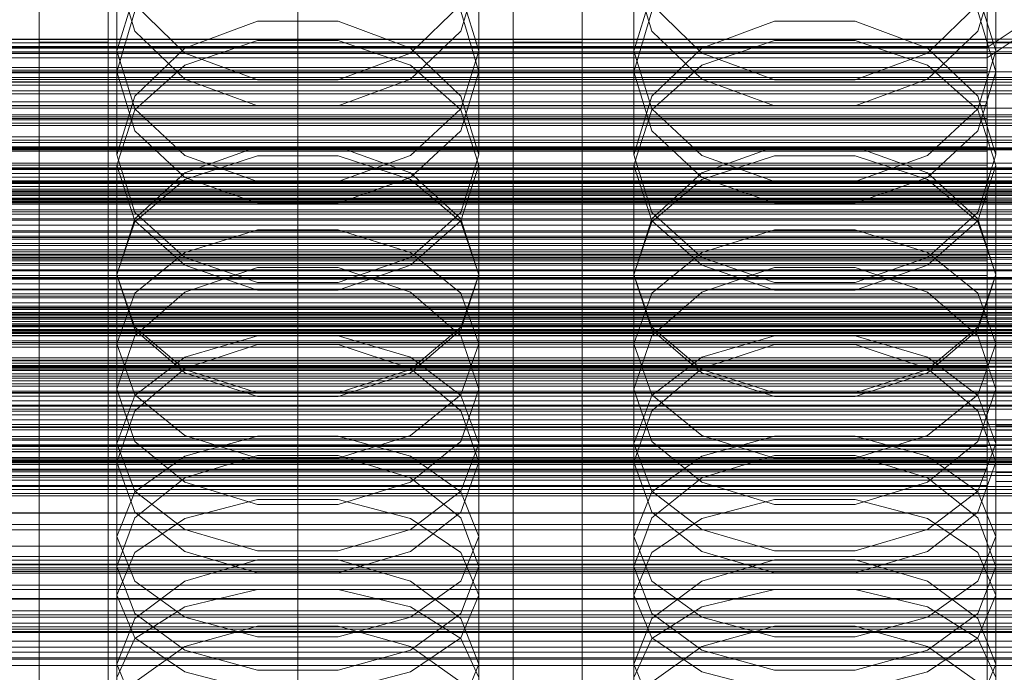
# Model space of a CAD drawing. Header units: millimetres. Extents: x -2233 to 61924, y -68080 to 6847.
# Tile 132 of 256: x 18 to 132, y -34598 to -34523. Entities that reach past the tile are written whole.
import ezdxf

# ---------------------------------------------------------------- set-up
doc = ezdxf.new("R2010")
doc.units = ezdxf.units.MM
for name, color, linetype, lineweight in [('COTAS_O', 1, 'Continuous', 0), ('COTAS_P', 1, 'Continuous', 0), ('frontal_briquetadora', 7, 'Continuous', 0), ('frontal_C01', 7, 'Continuous', 0), ('frontal_C02', 7, 'Continuous', 0), ('frontal_C03', 7, 'Continuous', 0), ('frontal_mezcladora', 7, 'Continuous', 0), ('frontal_secador', 7, 'Continuous', 0)]:
    doc.layers.add(name, color=color, linetype=linetype, lineweight=lineweight)
doc.dimstyles.new('R19_100', dxfattribs={"dimtxt": 250, "dimasz": 150, "dimexe": 150, "dimexo": 80, "dimgap": 100, "dimtad": 1, "dimtih": 1, "dimtoh": 1, "dimdsep": 46, "dimcen": 0.09, "dimadec": 0, "dimazin": 0, "dimtfac": 1, "dimtdec": 4, "dimtofl": 0, "dimtmove": 0, "dimatfit": 3, "dimfxl": 1, "dimtolj": 1, "dimtzin": 0, "dimarcsym": 0})

# ---------------------------------------------------------------- blocks, each defined once
blk = doc.blocks.new('DIM_R28_48')
at = {"layer": 'COTAS_P'}
for p, q in [((-1750, -34600), (-1600, -34555)), ((2600, -34600), (2450, -34555)), ((-1750, -35500), (-1750, -34600)), ((-1750, -34600), (2600, -34600)), ((-1750, -34600), (-1600, -34645)), ((2600, -34600), (2450, -34645)), ((2600, -35500), (2600, -34600))]:
    blk.add_line(p, q, dxfattribs=at)
blk.add_text('4350 P', height=250, dxfattribs=at).set_placement((425, -34500))
blk = doc.blocks.new('DIM_R28_50')
at = {"layer": 'COTAS_P'}
for p, q in [((1705.78, -34504.95), (1551.9, -34475.9)), ((-194.22, -34704.95), (1705.78, -34504.95)), ((1705.78, -34504.95), (1561.32, -34565.4)), ((1800, -35400), (1705.78, -34504.95)), ((-194.22, -34704.95), (-49.75, -34644.49)), ((-100, -35600), (-194.22, -34704.95)), ((-194.22, -34704.95), (-40.33, -34734))]:
    blk.add_line(p, q, dxfattribs=at)
blk.add_text('1910.5 P', height=250, rotation=6.009, dxfattribs=at).set_placement((745.32, -34505.49))
blk = doc.blocks.new('DIM_R28_53')
at = {"layer": 'COTAS_P'}
for p, q in [((-150, -32300), (550, -32300)), ((550, -32300), (505, -32450)), ((550, -34900), (550, -32300)), ((550, -32300), (595, -32450)), ((550, -34900), (505, -34750)), ((550, -34900), (595, -34750)), ((-150, -34900), (550, -34900))]:
    blk.add_line(p, q, dxfattribs=at)
blk.add_text('2600 P', height=250, rotation=90, dxfattribs=at).set_placement((450, -33600))
blk = doc.blocks.new('DIM_R28_55')
at = {"layer": 'COTAS_O'}
for p, q in [((-650, -33700), (50, -33700)), ((50, -33700), (5, -33850)), ((50, -34900), (50, -33700)), ((50, -33700), (95, -33850)), ((50, -34900), (5, -34750)), ((50, -34900), (95, -34750)), ((-650, -34900), (50, -34900))]:
    blk.add_line(p, q, dxfattribs=at)
blk.add_text('1200 O', height=250, rotation=90, dxfattribs=at).set_placement((-50, -34300))
blk = doc.blocks.new('DIM_R28_56')
at = {"layer": 'COTAS_O'}
for p, q in [((-650, -34200), (-500, -34155)), ((650, -34200), (500, -34155)), ((-650, -34900), (-650, -34200)), ((-650, -34200), (650, -34200)), ((-650, -34200), (-500, -34245)), ((650, -34200), (500, -34245)), ((650, -34900), (650, -34200))]:
    blk.add_line(p, q, dxfattribs=at)
blk.add_text('1300 O', height=250, dxfattribs=at).set_placement((0, -34100))
blk = doc.blocks.new('DIM_R28_61')
at = {"layer": 'COTAS_P'}
for p, q in [((-305, -34680), (395, -34680)), ((395, -34680), (350, -34830)), ((395, -36000), (395, -34680)), ((395, -34680), (440, -34830)), ((395, -36000), (350, -35850)), ((395, -36000), (440, -35850)), ((-305, -36000), (395, -36000))]:
    blk.add_line(p, q, dxfattribs=at)
blk.add_text('1320 P', height=250, rotation=90, dxfattribs=at).set_placement((295, -35340))

msp = doc.modelspace()

# ---------------------------------------------------------------- linework, layer by layer
at = {"layer": 'frontal_briquetadora'}
for p, q in [((29, -34517.123), (29, -34528.769)), ((29, -34517.123), (31.08, -34524.071)), ((68.92, -34524.071), (71, -34517.123)), ((71, -34517.123), (71, -34528.769)), ((89, -34517.123), (89, -34528.769)), ((89, -34517.123), (91.08, -34524.071)), ((128.92, -34524.071), (131, -34517.123)), ((131, -34517.123), (131, -34528.769)), ((29, -34526.331), (31.08, -34519.58)), ((68.92, -34519.58), (71, -34526.331)), ((89, -34526.331), (91.08, -34519.58)), ((128.92, -34519.58), (131, -34526.331)), ((36.906, -34526.603), (31.08, -34520.952)), ((68.92, -34520.952), (63.094, -34526.603)), ((96.906, -34526.603), (91.08, -34520.952)), ((128.92, -34520.952), (123.094, -34526.603)), ((29, -34528.769), (31.08, -34521.752)), ((68.92, -34521.752), (71, -34528.769)), ((89, -34528.769), (91.08, -34521.752)), ((128.92, -34521.752), (131, -34528.769)), ((45.326, -34522.89), (36.906, -34526.023)), ((54.674, -34522.89), (45.326, -34522.89)), ((63.094, -34526.023), (54.674, -34522.89)), ((105.326, -34522.89), (96.906, -34526.023)), ((114.674, -34522.89), (105.326, -34522.89)), ((123.094, -34526.023), (114.674, -34522.89)), ((31.08, -34524.071), (36.907, -34529.643)), ((63.093, -34529.643), (68.92, -34524.071)), ((91.08, -34524.071), (96.907, -34529.643)), ((123.093, -34529.643), (128.92, -34524.071)), ((36.907, -34528.025), (45.327, -34525.158)), ((45.327, -34525.158), (54.673, -34525.158)), ((54.673, -34525.158), (63.093, -34528.025)), ((96.907, -34528.025), (105.327, -34525.158)), ((105.327, -34525.158), (114.673, -34525.158)), ((114.673, -34525.158), (123.093, -34528.025)), ((29, -34526.331), (29, -34538.419)), ((31.08, -34533.082), (29, -34526.331)), ((36.906, -34526.023), (31.08, -34531.596)), ((45.326, -34529.704), (36.906, -34526.603)), ((63.094, -34526.603), (54.674, -34529.704)), ((68.92, -34531.596), (63.094, -34526.023)), ((71, -34526.331), (68.92, -34533.082)), ((71, -34526.331), (71, -34538.419)), ((89, -34526.331), (89, -34538.419)), ((91.08, -34533.082), (89, -34526.331)), ((96.906, -34526.023), (91.08, -34531.596)), ((105.326, -34529.704), (96.906, -34526.603)), ((123.094, -34526.603), (114.674, -34529.704)), ((128.92, -34531.596), (123.094, -34526.023)), ((131, -34526.331), (128.92, -34533.082)), ((131, -34526.331), (131, -34538.419)), ((31.08, -34533.192), (36.907, -34528.025)), ((63.093, -34528.025), (68.92, -34533.192)), ((91.08, -34533.192), (96.907, -34528.025)), ((123.093, -34528.025), (128.92, -34533.192)), ((31.08, -34535.648), (29, -34528.769)), ((71, -34528.769), (68.92, -34535.649)), ((91.08, -34535.648), (89, -34528.769)), ((131, -34528.769), (128.92, -34535.649)), ((195, -34530), (-195, -34530)), ((36.907, -34529.643), (45.327, -34532.735)), ((54.674, -34529.704), (45.326, -34529.704)), ((54.673, -34532.735), (63.093, -34529.643)), ((96.907, -34529.643), (105.327, -34532.735)), ((114.674, -34529.704), (105.326, -34529.704)), ((114.673, -34532.735), (123.093, -34529.643)), ((31.08, -34531.596), (29, -34538.419)), ((71, -34538.419), (68.92, -34531.596)), ((91.08, -34531.596), (89, -34538.419)), ((131, -34538.419), (128.92, -34531.596)), ((45.327, -34532.735), (54.673, -34532.735)), ((105.327, -34532.735), (114.673, -34532.735)), ((29, -34539.635), (31.08, -34533.192)), ((36.907, -34538.496), (31.08, -34533.082)), ((68.92, -34533.082), (63.093, -34538.496)), ((68.92, -34533.192), (71, -34539.635)), ((89, -34539.635), (91.08, -34533.192)), ((96.907, -34538.496), (91.08, -34533.082)), ((128.92, -34533.082), (123.093, -34538.496)), ((128.92, -34533.192), (131, -34539.635)), ((36.906, -34541.066), (31.08, -34535.648)), ((68.92, -34535.649), (63.094, -34541.066)), ((96.906, -34541.066), (91.08, -34535.648)), ((128.92, -34535.649), (123.094, -34541.066)), ((195, -34537), (-195, -34537)), ((29, -34538.419), (31.08, -34545.1)), ((45.326, -34537.508), (36.906, -34540.51)), ((54.674, -34537.508), (45.326, -34537.508)), ((63.094, -34540.51), (54.674, -34537.508)), ((68.92, -34545.1), (71, -34538.419)), ((89, -34538.419), (91.08, -34545.1)), ((105.326, -34537.508), (96.906, -34540.51)), ((114.674, -34537.508), (105.326, -34537.508)), ((123.094, -34540.51), (114.674, -34537.508)), ((128.92, -34545.1), (131, -34538.419)), ((45.327, -34541.501), (36.907, -34538.496)), ((45.327, -34538.552), (36.907, -34541.275)), ((54.673, -34538.552), (45.327, -34538.552)), ((63.093, -34538.496), (54.673, -34541.501)), ((63.093, -34541.275), (54.673, -34538.552)), ((105.327, -34541.501), (96.907, -34538.496)), ((105.327, -34538.552), (96.907, -34541.275)), ((114.673, -34538.552), (105.327, -34538.552)), ((123.093, -34538.496), (114.673, -34541.501)), ((123.093, -34541.275), (114.673, -34538.552)), ((29, -34539.635), (29, -34552.363)), ((29, -34539.635), (31.08, -34546.078)), ((36.906, -34540.51), (31.08, -34545.844)), ((68.92, -34545.844), (63.094, -34540.51)), ((68.92, -34546.078), (71, -34539.635)), ((71, -34539.635), (71, -34552.363)), ((89, -34539.635), (89, -34552.363)), ((89, -34539.635), (91.08, -34546.078)), ((96.906, -34540.51), (91.08, -34545.844)), ((128.92, -34545.844), (123.094, -34540.51)), ((128.92, -34546.078), (131, -34539.635)), ((131, -34539.635), (131, -34552.363)), ((36.907, -34541.275), (31.08, -34546.182)), ((45.326, -34544.034), (36.906, -34541.066)), ((54.673, -34541.501), (45.327, -34541.501)), ((63.094, -34541.066), (54.674, -34544.034)), ((68.92, -34546.182), (63.093, -34541.275)), ((96.907, -34541.275), (91.08, -34546.182)), ((105.326, -34544.034), (96.906, -34541.066)), ((114.673, -34541.501), (105.327, -34541.501)), ((123.094, -34541.066), (114.674, -34544.034)), ((128.92, -34546.182), (123.093, -34541.275)), ((54.674, -34544.034), (45.326, -34544.034)), ((114.674, -34544.034), (105.326, -34544.034)), ((31.08, -34545.1), (36.906, -34550.353)), ((63.094, -34550.353), (68.92, -34545.1)), ((91.08, -34545.1), (96.906, -34550.353)), ((123.094, -34550.353), (128.92, -34545.1)), ((31.08, -34545.844), (29, -34552.363)), ((31.08, -34546.182), (29, -34552.301)), ((31.08, -34546.078), (36.907, -34551.244)), ((63.093, -34551.244), (68.92, -34546.078)), ((71, -34552.363), (68.92, -34545.844)), ((71, -34552.301), (68.92, -34546.182)), ((91.08, -34545.844), (89, -34552.363)), ((91.08, -34546.182), (89, -34552.301)), ((91.08, -34546.078), (96.907, -34551.244)), ((123.093, -34551.244), (128.92, -34546.078)), ((131, -34552.363), (128.92, -34545.844)), ((131, -34552.301), (128.92, -34546.182)), ((36.907, -34549.754), (45.327, -34547.13)), ((45.327, -34547.13), (54.673, -34547.13)), ((54.673, -34547.13), (63.093, -34549.754)), ((96.907, -34549.754), (105.327, -34547.13)), ((105.327, -34547.13), (114.673, -34547.13)), ((114.673, -34547.13), (123.093, -34549.754)), ((31.08, -34554.481), (36.907, -34549.754)), ((63.093, -34549.754), (68.92, -34554.481)), ((91.08, -34554.481), (96.907, -34549.754)), ((123.093, -34549.754), (128.92, -34554.481)), ((36.906, -34550.353), (45.326, -34553.23)), ((54.674, -34553.23), (63.094, -34550.353)), ((96.906, -34550.353), (105.326, -34553.23)), ((114.674, -34553.23), (123.094, -34550.353)), ((36.906, -34554.358), (45.326, -34551.493)), ((36.907, -34551.244), (45.327, -34554.112)), ((45.326, -34551.493), (54.674, -34551.493)), ((54.673, -34554.112), (63.093, -34551.244)), ((54.674, -34551.493), (63.094, -34554.358)), ((96.906, -34554.358), (105.326, -34551.493)), ((96.907, -34551.244), (105.327, -34554.112)), ((105.326, -34551.493), (114.674, -34551.493)), ((114.673, -34554.112), (123.093, -34551.244)), ((114.674, -34551.493), (123.094, -34554.358)), ((29, -34552.301), (29, -34565.638)), ((29, -34552.301), (31.08, -34558.42)), ((31.08, -34558.731), (29, -34552.363)), ((45.326, -34553.23), (54.674, -34553.23)), ((68.92, -34558.42), (71, -34552.301)), ((71, -34552.363), (68.92, -34558.731)), ((71, -34552.301), (71, -34565.638)), ((89, -34552.301), (89, -34565.638)), ((89, -34552.301), (91.08, -34558.42)), ((91.08, -34558.731), (89, -34552.363)), ((105.326, -34553.23), (114.674, -34553.23)), ((128.92, -34558.42), (131, -34552.301)), ((131, -34552.363), (128.92, -34558.731)), ((131, -34552.301), (131, -34565.638)), ((31.08, -34559.44), (36.906, -34554.358)), ((45.327, -34554.112), (54.673, -34554.112)), ((63.094, -34554.358), (68.92, -34559.44)), ((91.08, -34559.44), (96.906, -34554.358)), ((105.327, -34554.112), (114.673, -34554.112)), ((123.094, -34554.358), (128.92, -34559.44)), ((29, -34560.376), (31.08, -34554.481)), ((68.92, -34554.481), (71, -34560.376)), ((89, -34560.376), (91.08, -34554.481)), ((128.92, -34554.481), (131, -34560.376)), ((31.08, -34558.42), (36.907, -34563.327)), ((36.906, -34563.729), (31.08, -34558.731)), ((63.093, -34563.327), (68.92, -34558.42)), ((68.92, -34558.731), (63.094, -34563.729)), ((91.08, -34558.42), (96.907, -34563.327)), ((96.906, -34563.729), (91.08, -34558.731)), ((123.093, -34563.327), (128.92, -34558.42)), ((128.92, -34558.731), (123.094, -34563.729)), ((29, -34565.638), (31.08, -34559.44)), ((36.907, -34561.918), (45.327, -34559.449)), ((45.327, -34559.449), (54.673, -34559.449)), ((54.673, -34559.449), (63.093, -34561.918)), ((68.92, -34559.44), (71, -34565.638)), ((89, -34565.638), (91.08, -34559.44)), ((96.907, -34561.918), (105.327, -34559.449)), ((105.327, -34559.449), (114.673, -34559.449)), ((114.673, -34559.449), (123.093, -34561.918)), ((128.92, -34559.44), (131, -34565.638)), ((29, -34560.376), (29, -34574.101)), ((31.08, -34566.271), (29, -34560.376)), ((45.326, -34560.448), (36.906, -34563.217)), ((54.674, -34560.448), (45.326, -34560.448)), ((63.094, -34563.217), (54.674, -34560.448)), ((71, -34560.376), (68.92, -34566.271)), ((71, -34560.376), (71, -34574.101)), ((89, -34560.376), (89, -34574.101)), ((91.08, -34566.271), (89, -34560.376)), ((105.326, -34560.448), (96.906, -34563.217)), ((114.674, -34560.448), (105.326, -34560.448)), ((123.094, -34563.217), (114.674, -34560.448)), ((131, -34560.376), (128.92, -34566.271)), ((131, -34560.376), (131, -34574.101)), ((31.08, -34566.366), (36.907, -34561.918)), ((63.093, -34561.918), (68.92, -34566.366)), ((91.08, -34566.366), (96.907, -34561.918)), ((123.093, -34561.918), (128.92, -34566.366)), ((36.906, -34563.217), (31.08, -34568.125)), ((36.907, -34563.327), (45.327, -34566.05)), ((54.673, -34566.05), (63.093, -34563.327)), ((68.92, -34568.125), (63.094, -34563.217)), ((96.906, -34563.217), (91.08, -34568.125)), ((96.907, -34563.327), (105.327, -34566.05)), ((114.673, -34566.05), (123.093, -34563.327)), ((128.92, -34568.125), (123.094, -34563.217)), ((45.326, -34566.461), (36.906, -34563.729)), ((63.094, -34563.729), (54.674, -34566.461)), ((105.326, -34566.461), (96.906, -34563.729)), ((123.094, -34563.729), (114.674, -34566.461)), ((31.08, -34571.679), (29, -34565.638)), ((71, -34565.638), (68.92, -34571.679)), ((91.08, -34571.679), (89, -34565.638)), ((131, -34565.638), (128.92, -34571.679)), ((29, -34571.912), (31.08, -34566.366)), ((36.907, -34570.998), (31.08, -34566.271)), ((54.674, -34566.461), (45.326, -34566.461)), ((45.327, -34566.05), (54.673, -34566.05)), ((68.92, -34566.271), (63.093, -34570.998)), ((68.92, -34566.366), (71, -34571.912)), ((89, -34571.912), (91.08, -34566.366)), ((96.907, -34570.998), (91.08, -34566.271)), ((114.674, -34566.461), (105.326, -34566.461)), ((105.327, -34566.05), (114.673, -34566.05)), ((128.92, -34566.271), (123.093, -34570.998)), ((128.92, -34566.366), (131, -34571.912)), ((31.08, -34568.125), (29, -34574.101)), ((71, -34574.101), (68.92, -34568.125)), ((91.08, -34568.125), (89, -34574.101)), ((131, -34574.101), (128.92, -34568.125)), ((45.327, -34573.621), (36.907, -34570.998)), ((45.327, -34571.082), (36.907, -34573.39)), ((54.673, -34571.082), (45.327, -34571.082)), ((63.093, -34570.998), (54.673, -34573.621)), ((63.093, -34573.39), (54.673, -34571.082)), ((105.327, -34573.621), (96.907, -34570.998)), ((105.327, -34571.082), (96.907, -34573.39)), ((114.673, -34571.082), (105.327, -34571.082)), ((123.093, -34570.998), (114.673, -34573.621)), ((123.093, -34573.39), (114.673, -34571.082)), ((29, -34571.912), (29, -34586.193)), ((29, -34571.912), (31.08, -34577.459)), ((36.906, -34576.409), (31.08, -34571.679)), ((68.92, -34571.679), (63.094, -34576.409)), ((68.92, -34577.459), (71, -34571.912)), ((71, -34571.912), (71, -34586.193)), ((89, -34571.912), (89, -34586.193)), ((89, -34571.912), (91.08, -34577.459)), ((96.906, -34576.409), (91.08, -34571.679)), ((128.92, -34571.679), (123.094, -34576.409)), ((128.92, -34577.459), (131, -34571.912)), ((131, -34571.912), (131, -34586.193)), ((36.907, -34573.39), (31.08, -34577.548)), ((45.326, -34573.305), (36.906, -34575.925)), ((54.674, -34573.305), (45.326, -34573.305)), ((54.673, -34573.621), (45.327, -34573.621)), ((63.094, -34575.925), (54.674, -34573.305)), ((68.92, -34577.548), (63.093, -34573.39)), ((96.907, -34573.39), (91.08, -34577.548)), ((105.326, -34573.305), (96.906, -34575.925)), ((114.674, -34573.305), (105.326, -34573.305)), ((114.673, -34573.621), (105.327, -34573.621)), ((123.094, -34575.925), (114.674, -34573.305)), ((128.92, -34577.548), (123.093, -34573.39)), ((29, -34574.101), (31.08, -34579.916)), ((68.92, -34579.916), (71, -34574.101)), ((89, -34574.101), (91.08, -34579.916)), ((128.92, -34579.916), (131, -34574.101)), ((36.906, -34575.925), (31.08, -34580.562)), ((68.92, -34580.562), (63.094, -34575.925)), ((96.906, -34575.925), (91.08, -34580.562)), ((128.92, -34580.562), (123.094, -34575.925)), ((45.326, -34578.991), (36.906, -34576.409)), ((63.094, -34576.409), (54.674, -34578.991)), ((105.326, -34578.991), (96.906, -34576.409)), ((123.094, -34576.409), (114.674, -34578.991)), ((31.08, -34577.548), (29, -34582.734)), ((31.08, -34577.459), (36.907, -34581.907)), ((36.907, -34580.641), (45.327, -34578.443)), ((45.327, -34578.443), (54.673, -34578.443)), ((54.673, -34578.443), (63.093, -34580.641)), ((63.093, -34581.907), (68.92, -34577.459)), ((71, -34582.734), (68.92, -34577.548)), ((91.08, -34577.548), (89, -34582.734)), ((91.08, -34577.459), (96.907, -34581.907)), ((96.907, -34580.641), (105.327, -34578.443)), ((105.327, -34578.443), (114.673, -34578.443)), ((114.673, -34578.443), (123.093, -34580.641)), ((123.093, -34581.907), (128.92, -34577.459)), ((131, -34582.734), (128.92, -34577.548)), ((54.674, -34578.991), (45.326, -34578.991)), ((114.674, -34578.991), (105.326, -34578.991)), ((195, -34580), (-195, -34580)), ((31.08, -34580.562), (29, -34586.193)), ((31.08, -34579.916), (36.906, -34584.461)), ((31.08, -34584.6), (36.907, -34580.641)), ((63.093, -34580.641), (68.92, -34584.6)), ((63.094, -34584.461), (68.92, -34579.916)), ((71, -34586.193), (68.92, -34580.562)), ((91.08, -34580.562), (89, -34586.193)), ((91.08, -34579.916), (96.906, -34584.461)), ((91.08, -34584.6), (96.907, -34580.641)), ((123.093, -34580.641), (128.92, -34584.6)), ((123.094, -34584.461), (128.92, -34579.916)), ((131, -34586.193), (128.92, -34580.562)), ((29, -34582.734), (29, -34597.535)), ((29, -34582.734), (31.08, -34587.919)), ((36.907, -34581.907), (45.327, -34584.376)), ((54.673, -34584.376), (63.093, -34581.907)), ((68.92, -34587.919), (71, -34582.734)), ((71, -34582.734), (71, -34597.535)), ((89, -34582.734), (89, -34597.535)), ((89, -34582.734), (91.08, -34587.919)), ((96.907, -34581.907), (105.327, -34584.376)), ((114.673, -34584.376), (123.093, -34581.907)), ((128.92, -34587.919), (131, -34582.734)), ((131, -34582.734), (131, -34597.535)), ((29, -34589.538), (31.08, -34584.6)), ((36.906, -34584.461), (45.326, -34586.939)), ((45.327, -34584.376), (54.673, -34584.376)), ((54.674, -34586.939), (63.094, -34584.461)), ((68.92, -34584.6), (71, -34589.538)), ((89, -34589.538), (91.08, -34584.6)), ((96.906, -34584.461), (105.326, -34586.939)), ((105.327, -34584.376), (114.673, -34584.376)), ((114.674, -34586.939), (123.094, -34584.461)), ((128.92, -34584.6), (131, -34589.538)), ((31.08, -34591.656), (29, -34586.193)), ((36.906, -34587.908), (45.326, -34585.444)), ((45.326, -34585.444), (54.674, -34585.444)), ((54.674, -34585.444), (63.094, -34587.908)), ((71, -34586.193), (68.92, -34591.656)), ((91.08, -34591.656), (89, -34586.193)), ((96.906, -34587.908), (105.326, -34585.444)), ((105.326, -34585.444), (114.674, -34585.444)), ((114.674, -34585.444), (123.094, -34587.908)), ((131, -34586.193), (128.92, -34591.656)), ((195, -34587), (-195, -34587)), ((45.326, -34586.939), (54.674, -34586.939)), ((105.326, -34586.939), (114.674, -34586.939)), ((31.08, -34592.262), (36.906, -34587.908)), ((31.08, -34587.919), (36.907, -34592.078)), ((63.093, -34592.078), (68.92, -34587.919)), ((63.094, -34587.908), (68.92, -34592.262)), ((91.08, -34592.262), (96.906, -34587.908)), ((91.08, -34587.919), (96.907, -34592.078)), ((123.093, -34592.078), (128.92, -34587.919)), ((123.094, -34587.908), (128.92, -34592.262)), ((29, -34589.538), (29, -34604.666)), ((31.08, -34594.475), (29, -34589.538)), ((36.907, -34590.901), (45.327, -34588.873)), ((45.327, -34588.873), (54.673, -34588.873)), ((54.673, -34588.873), (63.093, -34590.901)), ((71, -34589.538), (68.92, -34594.475)), ((71, -34589.538), (71, -34604.666)), ((89, -34589.538), (89, -34604.666)), ((91.08, -34594.475), (89, -34589.538)), ((96.907, -34590.901), (105.327, -34588.873)), ((105.327, -34588.873), (114.673, -34588.873)), ((114.673, -34588.873), (123.093, -34590.901)), ((131, -34589.538), (128.92, -34594.475)), ((131, -34589.538), (131, -34604.666)), ((31.08, -34594.554), (36.907, -34590.901)), ((63.093, -34590.901), (68.92, -34594.554)), ((91.08, -34594.554), (96.907, -34590.901)), ((123.093, -34590.901), (128.92, -34594.554)), ((36.906, -34595.915), (31.08, -34591.656)), ((31.08, -34591.656), (36.906, -34595.915)), ((36.907, -34592.078), (45.327, -34594.385)), ((54.673, -34594.385), (63.093, -34592.078)), ((68.92, -34591.656), (63.094, -34595.915)), ((63.094, -34595.915), (68.92, -34591.656)), ((96.906, -34595.915), (91.08, -34591.656)), ((91.08, -34591.656), (96.906, -34595.915)), ((96.907, -34592.078), (105.327, -34594.385)), ((114.673, -34594.385), (123.093, -34592.078)), ((128.92, -34591.656), (123.094, -34595.915)), ((123.094, -34595.915), (128.92, -34591.656)), ((29, -34597.535), (31.08, -34592.262)), ((45.326, -34593.122), (36.906, -34595.48)), ((54.674, -34593.122), (45.326, -34593.122)), ((63.094, -34595.48), (54.674, -34593.122)), ((68.92, -34592.262), (71, -34597.535)), ((89, -34597.535), (91.08, -34592.262)), ((105.326, -34593.122), (96.906, -34595.48)), ((114.674, -34593.122), (105.326, -34593.122)), ((123.094, -34595.48), (114.674, -34593.122)), ((128.92, -34592.262), (131, -34597.535)), ((45.327, -34594.385), (54.673, -34594.385)), ((105.327, -34594.385), (114.673, -34594.385)), ((29, -34599.11), (31.08, -34594.554)), ((36.907, -34598.435), (31.08, -34594.475)), ((36.906, -34595.48), (31.08, -34599.639)), ((68.92, -34594.475), (63.093, -34598.435)), ((68.92, -34599.639), (63.094, -34595.48)), ((68.92, -34594.554), (71, -34599.11)), ((89, -34599.11), (91.08, -34594.554)), ((96.907, -34598.435), (91.08, -34594.475)), ((96.906, -34595.48), (91.08, -34599.639)), ((128.92, -34594.475), (123.093, -34598.435)), ((128.92, -34599.639), (123.094, -34595.48)), ((128.92, -34594.554), (131, -34599.11)), ((45.326, -34598.232), (36.906, -34595.915)), ((36.906, -34595.915), (45.326, -34598.232)), ((63.094, -34595.915), (54.674, -34598.232)), ((54.674, -34598.232), (63.094, -34595.915)), ((105.326, -34598.232), (96.906, -34595.915)), ((96.906, -34595.915), (105.326, -34598.232)), ((123.094, -34595.915), (114.674, -34598.232)), ((114.674, -34598.232), (123.094, -34595.915)), ((31.08, -34602.633), (29, -34597.535)), ((71, -34597.535), (68.92, -34602.634)), ((91.08, -34602.633), (89, -34597.535)), ((131, -34597.535), (128.92, -34602.634)), ((45.327, -34600.632), (36.907, -34598.435)), ((54.674, -34598.232), (45.326, -34598.232)), ((63.093, -34598.435), (54.673, -34600.632)), ((105.327, -34600.632), (96.907, -34598.435)), ((114.674, -34598.232), (105.326, -34598.232)), ((123.093, -34598.435), (114.673, -34600.632))]:
    msp.add_line(p, q, dxfattribs=at)
at = {"layer": 'frontal_C01'}
for p, q in [((130, -34263.359), (130, -34525.972)), ((130, -34525.972), (228.298, -34459.66)), ((130, -34782.805), (130, -34520.192)), ((-130, -34525.033), (130, -34525.033)), ((-130, -34525.825), (130, -34525.825)), ((130, -34525.825), (130, -34525.033)), ((130, -34525.033), (130, -34525.972)), ((130, -34528.294), (130, -34525.825)), ((-130, -34525.972), (130, -34525.972)), ((0, -34525.972), (130, -34525.972)), ((130, -34525.972), (130, -34788.585)), ((130, -34525.972), (130, -34528.578)), ((-130, -34528.294), (130, -34528.294)), ((-130, -34528.578), (130, -34528.578)), ((130, -34532.271), (130, -34528.294)), ((130, -34528.578), (130, -34532.673)), ((430, -34531.343), (-430, -34531.343)), ((-130, -34532.271), (130, -34532.271)), ((-130, -34532.673), (130, -34532.673)), ((130, -34537.486), (130, -34532.271)), ((130, -34532.673), (130, -34537.979)), ((430, -34536.343), (-430, -34536.343)), ((-130, -34537.486), (130, -34537.486)), ((-130, -34537.979), (130, -34537.979)), ((130, -34543.583), (130, -34537.486)), ((130, -34537.979), (130, -34544.133)), ((-148, -34541.432), (148, -34541.432)), ((-148, -34541.713), (148, -34541.713)), ((-148, -34541.765), (148, -34541.765)), ((-148, -34542.588), (148, -34542.588)), ((-148, -34542.688), (148, -34542.688)), ((-148, -34543.997), (148, -34543.997)), ((-148, -34544.139), (148, -34544.139)), ((130, -34543.583), (-130, -34543.583)), ((-130, -34544.133), (130, -34544.133)), ((130, -34550.147), (130, -34543.583)), ((130, -34544.133), (130, -34550.716)), ((-148, -34545.845), (148, -34545.845)), ((-148, -34546.019), (148, -34546.019)), ((148, -34548.005), (-148, -34548.005)), ((-148, -34548.2), (148, -34548.2)), ((-148, -34550.331), (148, -34550.331)), ((-148, -34550.532), (148, -34550.532)), ((-130, -34550.147), (130, -34550.147)), ((-130, -34550.716), (130, -34550.716)), ((130, -34556.731), (130, -34550.147)), ((130, -34550.716), (130, -34557.28)), ((-148, -34552.664), (148, -34552.664)), ((-148, -34552.858), (148, -34552.858)), ((-148, -34554.844), (148, -34554.844)), ((-148, -34555.019), (148, -34555.019)), ((-148, -34556.724), (148, -34556.724)), ((-130, -34556.731), (130, -34556.731)), ((130, -34562.885), (130, -34556.731)), ((-148, -34556.866), (148, -34556.866)), ((-130, -34557.28), (130, -34557.28)), ((130, -34557.28), (130, -34563.377)), ((-148, -34558.175), (148, -34558.175)), ((-148, -34558.276), (148, -34558.276)), ((-148, -34559.098), (148, -34559.098)), ((-148, -34559.151), (148, -34559.151)), ((-148, -34559.431), (148, -34559.431)), ((-130, -34562.885), (130, -34562.885)), ((-130, -34563.377), (130, -34563.377)), ((130, -34568.19), (130, -34562.885)), ((130, -34563.377), (130, -34568.592)), ((-130, -34568.19), (130, -34568.19)), ((-130, -34568.592), (130, -34568.592)), ((130, -34572.285), (130, -34568.19)), ((130, -34568.592), (130, -34572.569)), ((131, -34575.276), (131, -34569.884)), ((131, -34569.884), (149, -34569.884)), ((131, -34615.721), (131, -34569.884)), ((-130, -34572.285), (130, -34572.285)), ((-130, -34572.569), (130, -34572.569)), ((130, -34574.891), (130, -34572.285)), ((130, -34572.569), (130, -34575.038)), ((-130, -34574.891), (130, -34574.891)), ((130, -34575.83), (130, -34574.891)), ((-130, -34575.038), (130, -34575.038)), ((-130, -34575.83), (130, -34575.83)), ((130, -34575.038), (130, -34575.83)), ((149, -34575.276), (131, -34575.276)), ((131, -34621.113), (131, -34575.276)), ((430, -34586.343), (-430, -34586.343)), ((430, -34591.343), (-430, -34591.343))]:
    msp.add_line(p, q, dxfattribs=at)
at = {"layer": 'frontal_C02'}
for p, q in [((130, -34236.667), (130, -34527.162)), ((130, -34527.162), (228.298, -34461.426)), ((130, -34811.926), (130, -34521.432)), ((-130, -34526.029), (130, -34526.029)), ((-130, -34526.625), (130, -34526.625)), ((130, -34526.625), (130, -34526.029)), ((130, -34526.029), (130, -34527.162)), ((130, -34528.91), (130, -34526.625)), ((-130, -34527.162), (130, -34527.162)), ((0, -34527.162), (130, -34527.162)), ((130, -34527.162), (130, -34817.656)), ((130, -34527.162), (130, -34529.948)), ((-130, -34528.91), (130, -34528.91)), ((130, -34532.729), (130, -34528.91)), ((-130, -34529.948), (130, -34529.948)), ((130, -34529.948), (130, -34534.196)), ((-130, -34532.729), (130, -34532.729)), ((130, -34537.82), (130, -34532.729)), ((-130, -34534.196), (130, -34534.196)), ((130, -34534.196), (130, -34539.616)), ((-130, -34537.82), (130, -34537.82)), ((130, -34543.837), (130, -34537.82)), ((-130, -34539.616), (130, -34539.616)), ((130, -34539.616), (130, -34545.841)), ((-148, -34542.415), (148, -34542.415)), ((-148, -34542.626), (148, -34542.626)), ((-148, -34542.817), (148, -34542.817)), ((-148, -34543.436), (148, -34543.436)), ((-148, -34543.804), (148, -34543.804)), ((130, -34543.837), (-130, -34543.837)), ((130, -34550.37), (130, -34543.837)), ((-148, -34544.789), (148, -34544.789)), ((-148, -34545.309), (148, -34545.309)), ((-130, -34545.841), (130, -34545.841)), ((130, -34545.841), (130, -34552.445)), ((-148, -34546.593), (148, -34546.593)), ((-148, -34547.23), (148, -34547.23)), ((148, -34548.725), (-148, -34548.725)), ((-148, -34549.435), (148, -34549.435)), ((-130, -34550.37), (130, -34550.37)), ((130, -34556.974), (130, -34550.37)), ((-148, -34551.04), (148, -34551.04)), ((-148, -34551.775), (148, -34551.775)), ((-130, -34552.445), (130, -34552.445)), ((130, -34552.445), (130, -34558.978)), ((-148, -34553.38), (148, -34553.38)), ((-148, -34554.09), (148, -34554.09)), ((-148, -34555.585), (148, -34555.585)), ((-148, -34556.222), (148, -34556.222)), ((-148, -34557.506), (148, -34557.506)), ((-130, -34556.974), (130, -34556.974)), ((130, -34563.199), (130, -34556.974)), ((-148, -34558.026), (148, -34558.026)), ((-148, -34559.011), (148, -34559.011)), ((-130, -34558.978), (130, -34558.978)), ((130, -34558.978), (130, -34564.995)), ((-148, -34559.379), (148, -34559.379)), ((-148, -34559.998), (148, -34559.998)), ((-148, -34560.189), (148, -34560.189)), ((-148, -34560.4), (148, -34560.4)), ((-130, -34563.199), (130, -34563.199)), ((130, -34568.62), (130, -34563.199)), ((-130, -34564.995), (130, -34564.995)), ((130, -34564.995), (130, -34570.087)), ((-130, -34568.62), (130, -34568.62)), ((130, -34572.868), (130, -34568.62)), ((-130, -34570.087), (130, -34570.087)), ((130, -34570.087), (130, -34573.905)), ((131, -34576.343), (131, -34570.382)), ((131, -34570.382), (149, -34570.382)), ((131, -34615.818), (131, -34570.382)), ((-130, -34572.868), (130, -34572.868)), ((130, -34575.653), (130, -34572.868)), ((-130, -34573.905), (130, -34573.905)), ((130, -34573.905), (130, -34576.19)), ((-130, -34575.653), (130, -34575.653)), ((130, -34576.786), (130, -34575.653)), ((-130, -34576.19), (130, -34576.19)), ((-130, -34576.786), (130, -34576.786)), ((130, -34576.19), (130, -34576.786)), ((149, -34576.343), (131, -34576.343)), ((131, -34621.779), (131, -34576.343)), ((-450, -34591.833), (450, -34591.833))]:
    msp.add_line(p, q, dxfattribs=at)
at = {"layer": 'frontal_C03'}
for p, q in [((1250, -34525.42), (-1250, -34525.42)), ((1250, -34526.478), (-1250, -34526.478)), ((1250, -34528.785), (-1250, -34528.785)), ((1250, -34529.439), (-1250, -34529.439)), ((1250, -34530.32), (-1250, -34530.32)), ((-1250, -34532.986), (1250, -34532.986)), ((-1250, -34533.783), (1250, -34533.783)), ((-1250, -34534.368), (1250, -34534.368)), ((-1250, -34536.706), (1250, -34536.706)), ((-1250, -34537.835), (1250, -34537.835)), ((1250, -34540.126), (-1250, -34540.126)), ((1250, -34541.008), (-1250, -34541.008)), ((-1250, -34541.554), (1250, -34541.554)), ((1250, -34541.661), (-1250, -34541.661)), ((-1250, -34543.151), (1250, -34543.151)), ((1250, -34543.969), (-1250, -34543.969)), ((-1250, -34545.026), (1250, -34545.026)), ((1250, -34547.878), (-1250, -34547.878)), ((-1250, -34547.998), (1250, -34547.998)), ((1250, -34548.935), (-1250, -34548.935)), ((-1250, -34549.954), (1250, -34549.954)), ((1250, -34551.243), (-1250, -34551.243)), ((1250, -34551.896), (-1250, -34551.896)), ((1250, -34552.778), (-1250, -34552.778)), ((-1250, -34555.598), (1250, -34555.598)), ((-1268, -34555.971), (1268, -34555.971)), ((-1268, -34556.196), (1268, -34556.196)), ((-1268, -34556.36), (1268, -34556.36)), ((-1268, -34557.018), (1268, -34557.018)), ((-1268, -34557.335), (1268, -34557.335)), ((1250, -34557.779), (-1250, -34557.779)), ((-1268, -34558.381), (1268, -34558.381)), ((-1268, -34558.83), (1268, -34558.83)), ((-1268, -34560.194), (1268, -34560.194)), ((-1268, -34560.744), (1268, -34560.744)), ((-1268, -34562.331), (1268, -34562.331)), ((1268, -34562.945), (-1268, -34562.945)), ((1250, -34562.584), (-1250, -34562.584)), ((1250, -34563.465), (-1250, -34563.465)), ((-1268, -34564.648), (1268, -34564.648)), ((-1250, -34563.837), (1250, -34563.837)), ((1250, -34564.119), (-1250, -34564.119)), ((-1268, -34565.283), (1268, -34565.283)), ((-1268, -34566.987), (1268, -34566.987)), ((-1250, -34566.095), (1250, -34566.095)), ((1250, -34566.426), (-1250, -34566.426)), ((-1268, -34567.6), (1268, -34567.6)), ((-1250, -34567.484), (1250, -34567.484)), ((-1268, -34569.188), (1268, -34569.188)), ((-1268, -34569.738), (1268, -34569.738)), ((1250, -34570.336), (-1250, -34570.336)), ((-1268, -34571.101), (1268, -34571.101)), ((-1268, -34571.55), (1268, -34571.55)), ((1250, -34571.393), (-1250, -34571.393)), ((-1268, -34572.596), (1268, -34572.596)), ((-1250, -34572.152), (1250, -34572.152)), ((-1268, -34572.914), (1268, -34572.914)), ((-1268, -34573.572), (1268, -34573.572)), ((-1268, -34573.736), (1268, -34573.736)), ((1250, -34573.7), (-1250, -34573.7)), ((-1268, -34573.96), (1268, -34573.96)), ((-1250, -34574.333), (1250, -34574.333)), ((1250, -34574.354), (-1250, -34574.354)), ((1250, -34575.235), (-1250, -34575.235)), ((-1250, -34579.978), (1250, -34579.978)), ((-1250, -34581.934), (1250, -34581.934)), ((1250, -34585.042), (-1250, -34585.042)), ((1250, -34585.923), (-1250, -34585.923)), ((1250, -34586.576), (-1250, -34586.576)), ((-1250, -34586.781), (1250, -34586.781)), ((-1250, -34588.377), (1250, -34588.377)), ((1250, -34588.884), (-1250, -34588.884)), ((-1250, -34589.941), (1250, -34589.941)), ((-1250, -34592.097), (1250, -34592.097)), ((1250, -34592.793), (-1250, -34592.793)), ((-1250, -34593.226), (1250, -34593.226)), ((1250, -34593.851), (-1250, -34593.851)), ((-1250, -34595.564), (1250, -34595.564)), ((-1250, -34596.148), (1250, -34596.148)), ((1250, -34596.158), (-1250, -34596.158)), ((1250, -34596.812), (-1250, -34596.812)), ((-1250, -34596.946), (1250, -34596.946)), ((1250, -34597.693), (-1250, -34597.693))]:
    msp.add_line(p, q, dxfattribs=at)
at = {"layer": 'frontal_mezcladora'}
for p, q in [((20, -34525.346), (20, -34470.534)), ((28, -34525.346), (28, -34470.534)), ((75, -34525.346), (75, -34470.534)), ((83, -34525.346), (83, -34470.534)), ((130, -34525.346), (130, -34470.534)), ((20, -34590), (20, -34525.346)), ((20, -34525.346), (28, -34525.346)), ((28, -34590), (28, -34525.346)), ((75, -34590), (75, -34525.346)), ((75, -34525.346), (83, -34525.346)), ((83, -34590), (83, -34525.346)), ((130, -34590), (130, -34525.346)), ((130, -34525.346), (138, -34525.346)), ((-315, -34535), (315, -34535)), ((-420, -34542.102), (240, -34542.102)), ((240, -34590), (-420, -34590)), ((20, -34654.654), (20, -34590)), ((28, -34590), (20, -34590)), ((28, -34590), (28, -34654.654)), ((75, -34654.654), (75, -34590)), ((83, -34590), (75, -34590)), ((83, -34590), (83, -34654.654)), ((130, -34654.654), (130, -34590)), ((138, -34590), (130, -34590))]:
    msp.add_line(p, q, dxfattribs=at)
at = {"layer": 'frontal_secador'}
for p, q in [((-1250, -34525), (1250, -34525)), ((1250, -34526), (-1250, -34526)), ((-1250, -34526.659), (1250, -34526.659)), ((1250, -34529.659), (-1250, -34529.659)), ((-1250, -34531), (1250, -34531)), ((1250, -34534), (-1250, -34534)), ((-1250, -34534.728), (1250, -34534.728)), ((-1250, -34537.588), (1250, -34537.588)), ((1250, -34537.611), (-1250, -34537.611)), ((1250, -34537.728), (-1250, -34537.728)), ((-1250, -34539.387), (1250, -34539.387)), ((1250, -34539.918), (-1250, -34539.918)), ((-1250, -34540), (1250, -34540)), ((1250, -34540.588), (-1250, -34540.588)), ((1250, -34542.387), (-1250, -34542.387)), ((1250, -34543), (-1250, -34543)), ((-1250, -34543.65), (1250, -34543.65)), ((1250, -34544), (-1250, -34544)), ((1250, -34547.382), (-1250, -34547.382)), ((-1250, -34548), (1250, -34548)), ((1250, -34549.689), (-1250, -34549.689)), ((-1250, -34550), (1250, -34550)), ((1250, -34554), (-1250, -34554)), ((1250, -34554.545), (-1250, -34554.545)), ((-1250, -34555), (1250, -34555)), ((1250, -34556), (-1250, -34556)), ((1250, -34556.144), (-1250, -34556.144)), ((1250, -34556.709), (-1250, -34556.709)), ((1250, -34558.686), (-1250, -34558.686)), ((1250, -34560), (-1250, -34560)), ((1320, -34562), (-1320, -34562)), ((1320, -34562.273), (-1320, -34562.273)), ((1250, -34562), (-1250, -34562)), ((1320, -34563.072), (-1320, -34563.072)), ((1320, -34564.343), (-1320, -34564.343)), ((1250, -34564.651), (-1250, -34564.651)), ((1250, -34565.859), (-1250, -34565.859)), ((1320, -34566), (-1320, -34566)), ((-1250, -34566), (1250, -34566)), ((1320, -34567.929), (-1320, -34567.929)), ((-1320, -34570), (1320, -34570)), ((-1250, -34570), (1250, -34570)), ((1320, -34572.071), (-1320, -34572.071)), ((1320, -34574), (-1320, -34574)), ((1250, -34574.141), (-1250, -34574.141)), ((1320, -34575.657), (-1320, -34575.657)), ((1320, -34576.928), (-1320, -34576.928)), ((1250, -34577.285), (-1250, -34577.285)), ((1320, -34577.727), (-1320, -34577.727)), ((1320, -34578), (-1320, -34578)), ((1250, -34578), (-1250, -34578)), ((1250, -34581.314), (-1250, -34581.314)), ((1250, -34583.856), (-1250, -34583.856)), ((1250, -34585.455), (-1250, -34585.455)), ((1250, -34586), (-1250, -34586)), ((1360, -34593.5), (-1360, -34593.5)), ((1250, -34593.75), (-1250, -34593.75)), ((1360, -34594.863), (-1360, -34594.863))]:
    msp.add_line(p, q, dxfattribs=at)

# ---------------------------------------------------------------- dimensions: what is measured, and where the dimension line sits
at = {"layer": 'COTAS_O'}
for p2, distance, picture, middle in [((-650, -33700), -700, 'DIM_R28_55', (50, -34300)), ((650, -34900), 700, 'DIM_R28_56', (0, -34200))]:
    dim = msp.add_aligned_dim(p1=(-650, -34900), p2=p2, distance=distance, text='<> O', dimstyle='R19_100', dxfattribs=at)
    dim.commit()
    dim.dimension.update_dxf_attribs({"geometry": picture, "text_midpoint": middle})
at = {"layer": 'COTAS_P'}
for p1, p2, distance, picture, middle in [((-150, -34900), (-150, -32300), -700, 'DIM_R28_53', (550, -33600)), ((-100, -35600), (1800, -35400), 900, 'DIM_R28_50', (755.784, -34604.945)), ((-1750, -35500), (2600, -35500), 900, 'DIM_R28_48', (425, -34600)), ((-305, -36000), (-305, -34680), -700, 'DIM_R28_61', (395, -35340))]:
    dim = msp.add_aligned_dim(p1=p1, p2=p2, distance=distance, text='<> P', dimstyle='R19_100', dxfattribs=at)
    dim.commit()
    dim.dimension.update_dxf_attribs({"geometry": picture, "text_midpoint": middle})

doc.saveas('drawing.dxf')
